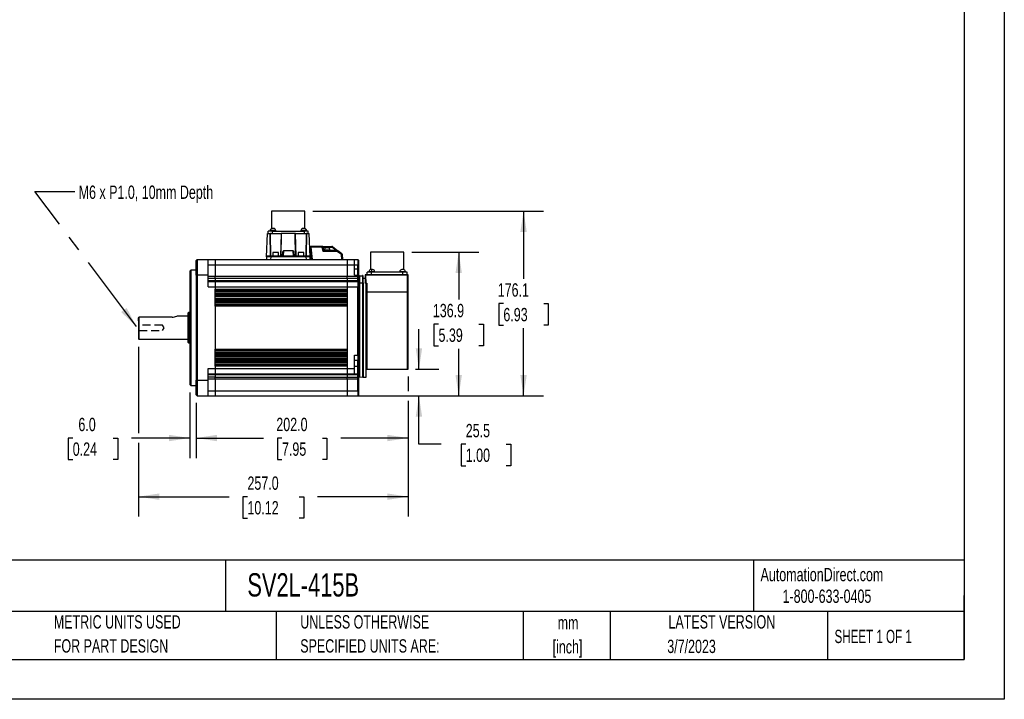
# Model space of a CAD drawing. Header units: millimetres. Extents: x 0 to 1676, y 0 to 1295.
# Tile 3 of 7: x 738 to 1676, y 0 to 648. Entities that reach past the tile are written whole.
import ezdxf

# ---------------------------------------------------------------- set-up
doc = ezdxf.new("R2010")
doc.units = ezdxf.units.MM
doc.header["$LTSCALE"] = 6
doc.linetypes.add('CENTERX2', pattern=[20.32, 12.7, -2.54, 2.54, -2.54])
doc.linetypes.add('HIDDEN', pattern=[1.905, 1.27, -0.635])
doc.layers.add('DIMENSIONS', color=140, linetype='Continuous', lineweight=25)
doc.layers.add('TEXT', color=140, linetype='Continuous', lineweight=25)
doc.layers.add('HIDDEN', color=102, linetype='HIDDEN')
doc.styles.add('SLDTEXTSTYLE0', font='TXT', dxfattribs={"width": 0.7})
doc.styles.add('SLDTEXTSTYLE1', font='TXT', dxfattribs={"width": 0.65})
doc.dimstyles.new('SLDDIMSTYLE1', dxfattribs={"dimtxt": 12.948047, "dimasz": 19.812, "dimexe": 0, "dimexo": 0.0625, "dimgap": 3.237012, "dimtad": 0, "dimtih": 1, "dimtoh": 1, "dimrnd": 1e-09, "dimzin": 12, "dimdsep": 46, "dimtxsty": 'SLDTEXTSTYLE0', "dimsah": 1, "dimcen": 0.09, "dimadec": 0, "dimazin": 3, "dimtfac": 1, "dimtmove": 0, "dimatfit": 0, "dimfxl": 0, "dimfrac": 2, "dimtolj": 1, "dimtzin": 12, "dimarcsym": 0})
doc.dimstyles.new('SLDDIMSTYLE3', dxfattribs={"dimtxt": 12.948047, "dimasz": 19.812, "dimexe": 0, "dimexo": 0.0625, "dimgap": 3.237012, "dimtad": 0, "dimtih": 1, "dimtoh": 1, "dimrnd": 1e-09, "dimzin": 4, "dimdsep": 46, "dimtxsty": 'SLDTEXTSTYLE0', "dimsah": 1, "dimcen": 0.09, "dimadec": 0, "dimazin": 1, "dimtfac": 1, "dimtofl": 0, "dimtmove": 0, "dimatfit": 3, "dimfxl": 0, "dimfrac": 2, "dimtolj": 1, "dimtzin": 12, "dimarcsym": 0})
doc.dimstyles.new('SLDDIMSTYLE5', dxfattribs={"dimtxt": 12.948047, "dimasz": 19.812, "dimexe": 0, "dimexo": 0.0625, "dimgap": 3.237012, "dimtad": 0, "dimtih": 1, "dimtoh": 1, "dimrnd": 1e-09, "dimzin": 4, "dimdsep": 46, "dimtxsty": 'SLDTEXTSTYLE0', "dimsah": 1, "dimcen": 0.09, "dimadec": 0, "dimazin": 1, "dimtfac": 1, "dimtmove": 0, "dimatfit": 0, "dimfxl": 0, "dimfrac": 2, "dimtolj": 1, "dimtzin": 12, "dimarcsym": 0})
doc.dimstyles.new('SLDDIMSTYLE7', dxfattribs={"dimtxt": 12.948047, "dimasz": 19.812, "dimexe": 0, "dimexo": 0.0625, "dimgap": 3.237012, "dimtad": 0, "dimtih": 1, "dimtoh": 1, "dimrnd": 1e-09, "dimzin": 12, "dimdsep": 46, "dimtxsty": 'SLDTEXTSTYLE0', "dimsah": 1, "dimcen": 0.09, "dimadec": 0, "dimazin": 3, "dimtfac": 1, "dimtofl": 0, "dimtmove": 0, "dimatfit": 3, "dimfxl": 0, "dimfrac": 2, "dimtolj": 1, "dimtzin": 12, "dimarcsym": 0})
doc.dimstyles.new('SLDDIMSTYLE8', dxfattribs={"dimtxt": 0.18, "dimasz": 19.812, "dimexe": 0, "dimexo": 0.0625, "dimgap": 0, "dimtad": 0, "dimtih": 1, "dimtoh": 1, "dimdec": 0, "dimrnd": 1e-09, "dimzin": 0, "dimdsep": 46, "dimtxsty": 'Standard', "dimsah": 1, "dimcen": 0.09, "dimadec": 0, "dimazin": 0, "dimtfac": 19.812, "dimtdec": 0, "dimtofl": 0, "dimtmove": 0, "dimatfit": 3, "dimfxl": 0, "dimfrac": 2, "dimtolj": 1, "dimtzin": 0, "dimarcsym": 0})

# ---------------------------------------------------------------- blocks, each defined once
blk = doc.blocks.new('SW_NOTE_0')
at = {"layer": 'TEXT', "color": 0, "linetype": 'CENTERX2', "lineweight": 18, "attachment_point": 1, "style": 'SLDTEXTSTYLE0'}
for s, insert, char_height in [('SureServo2 LOW INERTIA AC BRUSHLESS SERVO MOTOR, 1.5 kW, 3-PHASE INPUT, 24-BIT(16777216 PPR) ENCODER,', (0, 14.45), 11.20954), ('INTEGRATED BRAKE, FOR USE WITH SureServo2 SV2A-4150 1.5 kW DRIVE', (0, -2.76), 11.2095)]:
    blk.add_mtext(s, dxfattribs=dict(at, insert=insert, char_height=char_height))
blk = doc.blocks.new('SW_NOTE_0_1')
at = {"layer": 'TEXT', "color": 0, "linetype": 'CENTERX2', "lineweight": 18, "char_height": 12.7, "attachment_point": 2, "style": 'SLDTEXTSTYLE0'}
for s, insert in [('mm', (17.07, 16.37)), ('[inch]', (16.56, -6.56))]:
    blk.add_mtext(s, dxfattribs=dict(at, insert=insert))
blk = doc.blocks.new('SW_NOTE_0_2')
at = {"layer": 'TEXT', "color": 0, "linetype": 'CENTERX2', "lineweight": 18, "char_height": 12.7, "attachment_point": 1, "style": 'SLDTEXTSTYLE0'}
for s, insert in [('UNLESS OTHERWISE', (0, 16.37)), ('SPECIFIED UNITS ARE:', (0, -6.56))]:
    blk.add_mtext(s, dxfattribs=dict(at, insert=insert))
blk = doc.blocks.new('SW_NOTE_0_6')
at = {"layer": 'TEXT', "color": 0, "linetype": 'CENTERX2', "lineweight": 18, "char_height": 12.7, "attachment_point": 1, "style": 'SLDTEXTSTYLE0'}
for s, insert in [('METRIC UNITS USED', (0, 16.37)), ('FOR PART DESIGN', (0, -6.56))]:
    blk.add_mtext(s, dxfattribs=dict(at, insert=insert))
blk = doc.blocks.new('_D_17')
at = {"layer": 'DIMENSIONS'}
for p, q in [((1111.96, 426.08), (1175.66, 426.08)), ((1156.61, 426.08), (1156.61, 381.09)), ((1137.38, 357.61), (1133.03, 357.61)), ((1133.03, 357.61), (1133.03, 337.03)), ((1175.85, 357.61), (1180.2, 357.61)), ((1180.2, 357.61), (1180.2, 337.03)), ((1133.03, 337.03), (1137.38, 337.03)), ((1156.61, 289.14), (1156.61, 334.13)), ((1180.2, 337.03), (1175.85, 337.03)), ((1058.09, 289.14), (1175.66, 289.14))]:
    blk.add_line(p, q, dxfattribs=at)
for points in [[(1156.61, 426.08), (1153.57, 406.27), (1159.66, 406.27)], [(1156.61, 289.14), (1159.66, 308.95), (1153.57, 308.95)]]:
    blk.add_solid(points, dxfattribs=at)
at = {"layer": 'DIMENSIONS', "char_height": 12.7, "attachment_point": 1, "style": 'SLDTEXTSTYLE0'}
for s, insert in [('136.9', (1131.99, 376.88)), ('5.39', (1137.38, 353.4))]:
    blk.add_mtext(s, dxfattribs=dict(at, insert=insert))
blk = doc.blocks.new('_D_18')
at = {"layer": 'DIMENSIONS'}
for p, q in [((1017.78, 465.28), (1237.44, 465.28)), ((1218.39, 465.28), (1218.39, 400.69)), ((1199.16, 377.21), (1194.81, 377.21)), ((1194.81, 377.21), (1194.81, 356.63)), ((1237.63, 377.21), (1241.98, 377.21)), ((1241.98, 377.21), (1241.98, 356.63)), ((1194.81, 356.63), (1199.16, 356.63)), ((1241.98, 356.63), (1237.63, 356.63)), ((1218.39, 289.14), (1218.39, 353.73)), ((1058.09, 289.14), (1237.44, 289.14))]:
    blk.add_line(p, q, dxfattribs=at)
for points in [[(1218.39, 465.28), (1215.35, 445.47), (1221.44, 445.47)], [(1218.39, 289.14), (1221.44, 308.95), (1215.35, 308.95)]]:
    blk.add_solid(points, dxfattribs=at)
at = {"layer": 'DIMENSIONS', "char_height": 12.7, "attachment_point": 1, "style": 'SLDTEXTSTYLE0'}
for s, insert in [('176.1', (1193.77, 396.48)), ('6.93', (1199.16, 373))]:
    blk.add_mtext(s, dxfattribs=dict(at, insert=insert))
blk = doc.blocks.new('_D_19')
at = {"layer": 'DIMENSIONS'}
for p, q in [((1118.72, 314.64), (1118.72, 352.74)), ((1115.59, 314.64), (1137.77, 314.64)), ((1058.09, 289.14), (1137.77, 289.14)), ((1118.72, 243.2), (1118.72, 289.14)), ((1139.98, 243.2), (1118.72, 243.2)), ((1163.32, 243.2), (1158.97, 243.2)), ((1158.97, 243.2), (1158.97, 222.62)), ((1201.8, 243.2), (1206.15, 243.2)), ((1206.15, 243.2), (1206.15, 222.62)), ((1158.97, 222.62), (1163.32, 222.62)), ((1206.15, 222.62), (1201.8, 222.62))]:
    blk.add_line(p, q, dxfattribs=at)
for points in [[(1118.72, 314.64), (1121.77, 334.45), (1115.67, 334.45)], [(1118.72, 289.14), (1115.67, 269.33), (1121.77, 269.33)]]:
    blk.add_solid(points, dxfattribs=at)
at = {"layer": 'DIMENSIONS', "char_height": 12.7, "attachment_point": 1, "style": 'SLDTEXTSTYLE0'}
for s, insert in [('25.5', (1163.32, 262.47)), ('1.00', (1163.32, 238.99))]:
    blk.add_mtext(s, dxfattribs=dict(at, insert=insert))
blk = doc.blocks.new('_D_20')
at = {"layer": 'DIMENSIONS'}
for p, q in [((900.47, 292.52), (900.47, 229.98)), ((906.47, 282.55), (906.47, 229.98)), ((788.9, 249.03), (784.56, 249.03)), ((784.56, 249.03), (784.56, 228.45)), ((827.38, 249.03), (831.73, 249.03)), ((831.73, 249.03), (831.73, 228.45)), ((900.47, 249.03), (844.93, 249.03)), ((906.47, 249.03), (944.57, 249.03)), ((784.56, 228.45), (788.9, 228.45)), ((831.73, 228.45), (827.38, 228.45))]:
    blk.add_line(p, q, dxfattribs=at)
for points in [[(900.47, 249.03), (880.65, 252.08), (880.65, 245.98)], [(906.47, 249.03), (926.28, 245.98), (926.28, 252.08)]]:
    blk.add_solid(points, dxfattribs=at)
at = {"layer": 'DIMENSIONS', "char_height": 12.7, "attachment_point": 1, "style": 'SLDTEXTSTYLE0'}
for s, insert in [('6.0', (794.29, 268.3)), ('0.24', (788.9, 244.82))]:
    blk.add_mtext(s, dxfattribs=dict(at, insert=insert))
blk = doc.blocks.new('_D_21')
at = {"layer": 'DIMENSIONS'}
for p, q in [((851.47, 336.02), (851.47, 253.6)), ((1108.47, 307.52), (1108.47, 293.71)), ((1108.47, 284.57), (1108.47, 174.09)), ((851.47, 244.46), (851.47, 174.09)), ((851.47, 193.14), (937.8, 193.14)), ((955.34, 193.14), (950.99, 193.14)), ((950.99, 193.14), (950.99, 172.56)), ((1004.59, 193.14), (1008.94, 193.14)), ((1008.94, 193.14), (1008.94, 172.56)), ((1108.47, 193.14), (1022.14, 193.14)), ((950.99, 172.56), (955.34, 172.56)), ((1008.94, 172.56), (1004.59, 172.56))]:
    blk.add_line(p, q, dxfattribs=at)
for points in [[(851.47, 193.14), (871.28, 190.09), (871.28, 196.19)], [(1108.47, 193.14), (1088.65, 196.19), (1088.65, 190.09)]]:
    blk.add_solid(points, dxfattribs=at)
at = {"layer": 'DIMENSIONS', "char_height": 12.7, "attachment_point": 1, "style": 'SLDTEXTSTYLE0'}
for s, insert in [('257.0', (955.34, 212.41)), ('10.12', (955.34, 188.93))]:
    blk.add_mtext(s, dxfattribs=dict(at, insert=insert))
blk = doc.blocks.new('_D_22')
at = {"layer": 'DIMENSIONS'}
for p, q in [((1108.47, 307.52), (1108.47, 293.71)), ((906.47, 282.55), (906.47, 229.98)), ((1108.47, 284.57), (1108.47, 229.98)), ((906.47, 249.03), (970.68, 249.03)), ((988.23, 249.03), (983.88, 249.03)), ((983.88, 249.03), (983.88, 228.45)), ((1026.7, 249.03), (1031.05, 249.03)), ((1031.05, 249.03), (1031.05, 228.45)), ((1108.47, 249.03), (1044.25, 249.03)), ((983.88, 228.45), (988.23, 228.45)), ((1031.05, 228.45), (1026.7, 228.45))]:
    blk.add_line(p, q, dxfattribs=at)
for points in [[(906.47, 249.03), (926.28, 245.98), (926.28, 252.08)], [(1108.47, 249.03), (1088.65, 252.08), (1088.65, 245.98)]]:
    blk.add_solid(points, dxfattribs=at)
at = {"layer": 'DIMENSIONS', "char_height": 12.7, "attachment_point": 1, "style": 'SLDTEXTSTYLE0'}
for s, insert in [('202.0', (982.84, 268.3)), ('7.95', (988.23, 244.82))]:
    blk.add_mtext(s, dxfattribs=dict(at, insert=insert))

msp = doc.modelspace()

# ---------------------------------------------------------------- linework, layer by layer
at = {"color": 7, "linetype": 'Continuous'}
for p, q in [((1676.415, 1295.416), (1676.415, 0.016)), ((1676.415, 0.016), (0.015, 0.016))]:
    msp.add_line(p, q, dxfattribs=at)
for p, q in [((978.411, 465.278), (978.411, 448.667)), ((994.286, 465.278), (978.411, 465.278)), ((1010.161, 465.278), (994.286, 465.278)), ((1010.161, 448.667), (1010.161, 465.278)), ((973.519, 421.855), (974.286, 443.838)), ((974.286, 443.838), (976.848, 443.838)), ((975.236, 443.838), (975.236, 446.228)), ((979.236, 446.228), (975.236, 446.228)), ((977.209, 422.338), (976.848, 443.838)), ((977.417, 443.838), (976.848, 443.838)), ((976.903, 446.728), (976.903, 446.228)), ((982.31, 446.728), (976.903, 446.728)), ((977.669, 422.338), (977.417, 443.838)), ((977.417, 443.838), (978.078, 443.838)), ((978.078, 443.838), (979.236, 443.838)), ((979.606, 448.728), (978.903, 448.728)), ((979.236, 443.838), (979.236, 446.228)), ((979.236, 446.228), (1009.336, 446.228)), ((979.236, 443.838), (986.676, 443.838)), ((980.31, 448.728), (979.606, 448.728)), ((982.31, 446.228), (982.31, 446.728)), ((986.676, 443.838), (987.322, 443.838)), ((987.322, 443.838), (986.911, 422.338)), ((987.33, 422.338), (987.724, 443.838)), ((1000.848, 443.838), (987.724, 443.838)), ((1001.243, 422.338), (1000.848, 443.838)), ((1001.662, 422.338), (1001.251, 443.838)), ((1001.897, 443.838), (1009.336, 443.838)), ((1006.263, 446.728), (1006.263, 446.228)), ((1011.67, 446.728), (1006.263, 446.728)), ((1008.966, 448.728), (1008.263, 448.728)), ((1009.67, 448.728), (1008.966, 448.728)), ((1009.336, 446.228), (1009.336, 443.838)), ((1013.336, 446.228), (1009.336, 446.228)), ((1009.336, 443.838), (1010.495, 443.838)), ((1010.495, 443.838), (1011.156, 443.838)), ((1011.156, 443.838), (1010.904, 422.338)), ((1011.724, 443.838), (1011.156, 443.838)), ((1011.724, 443.838), (1011.363, 422.338)), ((1011.67, 446.228), (1011.67, 446.728)), ((1011.724, 443.838), (1014.286, 443.838)), ((1013.336, 443.838), (1013.336, 446.228)), ((1015.054, 421.855), (1014.286, 443.838)), ((1016.184, 430.775), (1016.184, 431.688)), ((1026.672, 431.688), (1016.184, 431.688)), ((1026.672, 430.775), (1026.672, 431.688)), ((1026.672, 431.688), (1031.216, 431.688)), ((1031.216, 431.688), (1031.216, 430.862)), ((1031.216, 431.688), (1035.871, 431.688)), ((1035.871, 431.454), (1035.871, 431.688)), ((977.516, 422.338), (974.019, 422.338)), ((977.516, 422.338), (977.516, 421.855)), ((1011.057, 422.338), (977.516, 422.338)), ((979.536, 425.838), (979.536, 422.338)), ((982.286, 425.838), (979.536, 425.838)), ((985.036, 425.838), (982.286, 425.838)), ((985.036, 422.338), (985.036, 425.838)), ((988.786, 422.338), (989.146, 426.451)), ((989.701, 427.338), (989.264, 422.338)), ((998.872, 427.338), (989.701, 427.338)), ((999.309, 422.338), (998.872, 427.338)), ((999.786, 422.338), (999.427, 426.451)), ((1003.536, 425.838), (1003.536, 422.338)), ((1006.286, 425.838), (1003.536, 425.838)), ((1009.036, 425.838), (1006.286, 425.838)), ((1009.036, 422.338), (1009.036, 425.838)), ((1011.057, 422.338), (1011.057, 421.855)), ((1014.554, 422.338), (1011.057, 422.338)), ((1016.19, 419.138), (1015.187, 430.601)), ((1026.672, 430.775), (1016.184, 430.775)), ((1017.202, 419.138), (1016.184, 430.775)), ((1027.377, 426.775), (1026.672, 430.775)), ((1027.315, 431.454), (1027.357, 431.417)), ((1040.966, 426.775), (1027.377, 426.775)), ((1028.216, 427.688), (1027.657, 430.862)), ((1027.657, 430.862), (1031.216, 430.862)), ((1029.723, 427.688), (1028.214, 427.688)), ((1028.216, 427.688), (1028.214, 427.688)), ((1028.466, 428.188), (1028.466, 427.688)), ((1033.966, 428.188), (1028.466, 428.188)), ((1029.723, 427.688), (1031.216, 427.688)), ((1031.216, 430.188), (1030.466, 430.188)), ((1031.216, 430.862), (1035.871, 430.862)), ((1031.216, 430.862), (1031.216, 430.188)), ((1031.966, 430.188), (1031.216, 430.188)), ((1031.216, 427.688), (1032.71, 427.688)), ((1040.966, 427.688), (1032.71, 427.688)), ((1033.966, 427.688), (1033.966, 428.188)), ((1035.871, 430.862), (1035.871, 431.454)), ((1039.914, 427.688), (1035.871, 430.862)), ((1036.488, 431.475), (1041.584, 427.475)), ((1040.966, 426.775), (1040.966, 427.688)), ((1044.788, 423.775), (1040.966, 426.775)), ((1041.584, 427.475), (1041.293, 427.633)), ((1045.406, 424.474), (1041.584, 427.475)), ((1045.194, 419.138), (1044.788, 423.775)), ((1046.19, 419.138), (1045.785, 423.775)), ((1072.591, 426.078), (1072.591, 409.443)), ((1088.466, 426.078), (1072.591, 426.078)), ((1104.341, 426.078), (1088.466, 426.078)), ((1104.341, 409.467), (1104.341, 426.078)), ((906.466, 418.107), (907.466, 419.108)), ((906.466, 404.138), (906.466, 418.107)), ((907.466, 419.108), (917.966, 419.127)), ((907.466, 419.108), (907.466, 404.138)), ((917.966, 419.127), (924.466, 419.138)), ((917.966, 404.138), (917.966, 419.127)), ((917.966, 414.138), (924.466, 414.138)), ((924.466, 419.138), (924.466, 414.138)), ((924.466, 419.138), (1050.466, 419.138)), ((924.466, 414.138), (1050.466, 414.138)), ((924.466, 414.138), (924.466, 403.304)), ((973.519, 421.855), (973.424, 419.138)), ((977.516, 421.855), (977.421, 419.138)), ((1011.057, 421.855), (977.516, 421.855)), ((1011.057, 421.855), (1011.151, 419.138)), ((1015.149, 419.138), (1015.054, 421.855)), ((1050.466, 419.138), (1050.466, 414.138)), ((1050.466, 419.138), (1057.466, 419.126)), ((1050.466, 414.138), (1050.466, 403.304)), ((1050.466, 414.138), (1057.466, 414.138)), ((1057.466, 414.138), (1057.466, 419.126)), ((1057.466, 419.126), (1060.467, 419.12)), ((1057.466, 404.126), (1057.466, 414.138)), ((1057.466, 414.138), (1060.467, 414.138)), ((1060.466, 410.138), (1060.466, 414.138)), ((1060.467, 419.12), (1060.467, 414.138)), ((1061.466, 418.119), (1060.467, 419.12)), ((1060.466, 414.138), (1061.466, 414.138)), ((1061.466, 414.138), (1061.466, 418.119)), ((1061.466, 410.138), (1061.466, 414.138)), ((901.466, 409.138), (900.466, 408.138)), ((900.466, 408.138), (900.466, 354.138)), ((906.466, 409.138), (901.466, 409.138)), ((901.466, 409.138), (901.466, 354.138)), ((907.466, 404.138), (906.466, 404.138)), ((906.466, 404.138), (906.466, 304.138)), ((907.466, 404.138), (907.466, 304.138)), ((917.966, 404.138), (907.466, 404.138)), ((917.966, 393.138), (917.966, 404.138)), ((1057.466, 410.138), (1060.466, 410.138)), ((1057.466, 404.126), (1060.466, 404.12)), ((1060.466, 404.12), (1060.466, 410.138)), ((1061.466, 410.138), (1060.466, 410.138)), ((1060.467, 403.304), (1060.466, 404.12)), ((1061.281, 403.304), (1060.466, 404.12)), ((1061.466, 403.157), (1061.466, 410.138)), ((1061.94, 403.753), (1064.94, 403.91)), ((1064.94, 403.411), (1061.94, 403.254)), ((1064.94, 403.411), (1064.94, 396.969)), ((1065.466, 403.411), (1064.94, 403.411)), ((1065.466, 396.969), (1065.466, 403.411)), ((1067.467, 404.137), (1067.48, 396.908)), ((1107.966, 404.638), (1067.967, 404.638)), ((1067.967, 404.638), (1067.967, 404.137)), ((1107.966, 404.137), (1067.967, 404.137)), ((1067.967, 404.137), (1067.98, 396.677)), ((1069.416, 404.638), (1069.416, 407.028)), ((1073.416, 407.028), (1069.416, 407.028)), ((1071.036, 407.528), (1071.036, 407.028)), ((1073.786, 407.528), (1071.036, 407.528)), ((1073.786, 409.528), (1073.036, 409.528)), ((1073.416, 404.638), (1073.416, 407.028)), ((1103.516, 407.028), (1073.416, 407.028)), ((1073.786, 407.528), (1073.786, 409.528)), ((1074.536, 409.528), (1073.786, 409.528)), ((1076.536, 407.528), (1073.786, 407.528)), ((1076.536, 407.028), (1076.536, 407.528)), ((1100.443, 407.528), (1100.443, 407.028)), ((1105.85, 407.528), (1100.443, 407.528)), ((1103.146, 409.528), (1102.443, 409.528)), ((1103.85, 409.528), (1103.146, 409.528)), ((1103.516, 404.638), (1103.516, 407.028)), ((1107.516, 407.028), (1103.516, 407.028)), ((1105.85, 407.028), (1105.85, 407.528)), ((1105.896, 407.528), (1105.85, 407.528)), ((1105.896, 407.028), (1105.896, 407.528)), ((1107.516, 404.638), (1107.516, 407.028)), ((1107.966, 404.137), (1107.966, 404.638)), ((1107.966, 388.503), (1107.966, 404.137)), ((1108.466, 388.504), (1108.466, 404.138)), ((917.966, 403.304), (924.466, 403.304)), ((924.466, 401.183), (917.966, 401.175)), ((917.966, 399.009), (924.466, 399.017)), ((917.966, 398.127), (924.466, 398.138)), ((924.466, 403.304), (1050.466, 403.304)), ((924.466, 401.183), (924.466, 403.304)), ((924.466, 401.183), (924.466, 399.017)), ((1050.466, 401.183), (924.466, 401.183)), ((924.466, 399.017), (1050.466, 399.017)), ((924.466, 398.138), (924.466, 399.017)), ((924.466, 398.138), (924.466, 393.138)), ((924.466, 398.138), (1050.466, 398.138)), ((1050.466, 401.183), (1050.466, 403.304)), ((1050.466, 403.304), (1060.467, 403.304)), ((1050.466, 401.183), (1050.466, 399.017)), ((1060.467, 401.171), (1050.466, 401.183)), ((1050.466, 398.138), (1050.466, 399.017)), ((1050.466, 399.017), (1060.467, 399.004)), ((1050.466, 398.138), (1050.466, 393.138)), ((1050.466, 398.138), (1060.466, 398.12)), ((1060.467, 401.171), (1060.467, 403.304)), ((1060.466, 403.304), (1061.281, 403.304)), ((1060.466, 399.004), (1060.466, 401.171)), ((1061.466, 400.463), (1060.466, 401.171)), ((1060.467, 398.12), (1060.467, 399.004)), ((1061.466, 398.296), (1060.467, 399.004)), ((1060.467, 398.121), (1060.467, 393.138)), ((1061.466, 397.119), (1060.467, 398.121)), ((1061.466, 403.119), (1061.281, 403.304)), ((1061.94, 403.254), (1061.466, 403.254)), ((1061.466, 398.296), (1061.466, 400.463)), ((1061.466, 397.119), (1061.466, 398.296)), ((1061.466, 393.138), (1061.466, 397.119)), ((1061.94, 403.254), (1061.94, 396.87)), ((1061.94, 396.87), (1064.94, 396.969)), ((1064.94, 396.518), (1061.94, 396.418)), ((1061.94, 396.418), (1061.94, 307.323)), ((1064.94, 396.518), (1064.94, 307.166)), ((1067.473, 401.138), (1065.466, 401.138)), ((1065.466, 396.913), (1065.466, 396.969)), ((1065.466, 396.913), (1065.466, 354.138)), ((1067.98, 396.677), (1068.966, 396.677)), ((1068.466, 354.138), (1068.466, 396.438)), ((1068.966, 396.677), (1068.966, 388.503)), ((917.966, 393.138), (924.466, 393.138)), ((924.466, 393.138), (1050.466, 393.138)), ((924.466, 393.138), (924.466, 390.852)), ((924.466, 390.852), (1050.466, 390.852)), ((924.466, 385.424), (924.466, 390.852)), ((924.466, 389.875), (1050.466, 389.875)), ((924.466, 389.114), (1050.466, 389.114)), ((1050.466, 387.162), (924.466, 387.162)), ((924.466, 386.401), (1050.466, 386.401)), ((924.466, 385.424), (924.466, 385.352)), ((924.466, 385.424), (1050.466, 385.424)), ((1050.466, 385.352), (924.466, 385.352)), ((924.466, 379.924), (924.466, 385.352)), ((1050.466, 393.138), (1060.467, 393.138)), ((1050.466, 393.138), (1050.466, 390.852)), ((1050.466, 390.852), (1050.466, 385.424)), ((1050.466, 385.352), (1050.466, 385.424)), ((1050.466, 385.352), (1050.466, 379.924)), ((1060.467, 328.138), (1060.467, 393.138)), ((1060.466, 393.138), (1061.466, 393.138)), ((1061.466, 328.138), (1061.466, 393.138)), ((1068.966, 388.256), (1068.966, 388.503)), ((1068.966, 388.503), (1107.966, 388.503)), ((1068.966, 388.073), (1068.966, 388.256)), ((1107.966, 388.073), (1068.966, 388.073)), ((1068.966, 388.073), (1068.966, 314.638)), ((1107.966, 388.503), (1107.966, 388.073)), ((1107.966, 314.638), (1107.966, 388.073)), ((1108.466, 387.643), (1108.466, 388.504)), ((1108.466, 315.17), (1108.466, 387.643)), ((924.466, 384.375), (1050.466, 384.375)), ((1050.466, 383.614), (924.466, 383.614)), ((1050.466, 381.662), (924.466, 381.662)), ((924.466, 380.901), (1050.466, 380.901)), ((924.466, 379.924), (1050.466, 379.924)), ((924.466, 379.924), (924.466, 379.63)), ((1050.466, 379.63), (924.466, 379.63)), ((924.466, 374.646), (924.466, 379.63)), ((924.466, 378.654), (1050.466, 378.654)), ((924.466, 378.114), (1050.466, 378.114)), ((1050.466, 376.162), (924.466, 376.162)), ((1050.466, 375.622), (924.466, 375.622)), ((1050.466, 379.63), (1050.466, 379.924)), ((1050.466, 379.63), (1050.466, 374.646)), ((899.466, 368.638), (898.466, 367.888)), ((898.466, 367.888), (898.466, 340.388)), ((900.466, 368.638), (899.466, 368.638)), ((899.466, 368.638), (899.466, 354.138)), ((1050.466, 374.646), (924.466, 374.646)), ((924.466, 374.646), (924.466, 333.63)), ((1050.466, 374.646), (1050.466, 333.63)), ((851.738, 364.045), (851.466, 363.625)), ((851.466, 360.638), (851.466, 363.625)), ((851.738, 364.045), (851.467, 363.625)), ((851.966, 364.194), (851.738, 364.045)), ((851.738, 364.045), (851.966, 364.194)), ((851.966, 364.194), (851.966, 343.138)), ((883.466, 364.194), (851.966, 364.194)), ((898.466, 365.138), (887.973, 365.138)), ((851.466, 354.138), (851.466, 343.638)), ((899.466, 354.138), (899.466, 339.638)), ((900.466, 354.138), (900.466, 300.138)), ((901.466, 354.138), (901.466, 299.138)), ((1065.466, 354.138), (1065.466, 307.138)), ((1068.466, 307.138), (1068.466, 354.138)), ((851.466, 343.638), (851.966, 343.138)), ((851.966, 343.138), (898.466, 343.138)), ((898.466, 340.388), (899.466, 339.638)), ((899.466, 339.638), (900.466, 339.638)), ((924.466, 333.63), (1050.466, 333.63)), ((924.466, 328.646), (924.466, 333.63)), ((924.466, 332.654), (1050.466, 332.654)), ((924.466, 332.114), (1050.466, 332.114)), ((1050.466, 330.162), (924.466, 330.162)), ((924.466, 329.622), (1050.466, 329.622)), ((924.466, 328.646), (924.466, 328.352)), ((924.466, 328.646), (1050.466, 328.646)), ((1050.466, 328.352), (924.466, 328.352)), ((924.466, 322.924), (924.466, 328.352)), ((1050.466, 333.63), (1050.466, 328.646)), ((1050.466, 328.352), (1050.466, 328.646)), ((1050.466, 328.352), (1050.466, 322.924)), ((924.466, 327.375), (1050.466, 327.375)), ((924.466, 326.614), (1050.466, 326.614)), ((1050.466, 324.662), (924.466, 324.662)), ((924.466, 323.901), (1050.466, 323.901)), ((924.466, 322.924), (924.466, 322.852)), ((924.466, 322.924), (1050.466, 322.924)), ((1050.466, 322.852), (924.466, 322.852)), ((924.466, 317.424), (924.466, 322.852)), ((924.466, 321.875), (1050.466, 321.875)), ((924.466, 321.114), (1050.466, 321.114)), ((1050.466, 319.162), (924.466, 319.162)), ((1050.466, 322.852), (1050.466, 322.924)), ((1050.466, 322.852), (1050.466, 317.424)), ((1057.466, 328.138), (1060.467, 328.138)), ((1057.466, 315.138), (1057.466, 328.138)), ((1057.466, 323.15), (1060.467, 323.155)), ((1060.466, 317.138), (1060.466, 323.155)), ((1060.467, 328.138), (1060.467, 323.155)), ((1061.466, 328.138), (1060.467, 328.138)), ((1060.467, 323.155), (1061.466, 324.157)), ((1061.466, 324.157), (1061.466, 328.138)), ((1061.466, 317.138), (1061.466, 324.157)), ((917.966, 315.138), (924.466, 315.138)), ((917.966, 304.138), (917.966, 315.138)), ((917.966, 310.149), (924.466, 310.138)), ((1050.466, 318.401), (924.466, 318.401)), ((1050.466, 317.424), (924.466, 317.424)), ((924.466, 317.424), (924.466, 315.138)), ((924.466, 315.138), (924.466, 310.138)), ((924.466, 315.138), (1050.466, 315.138)), ((924.466, 310.138), (1050.466, 310.138)), ((924.466, 309.259), (924.466, 310.138)), ((1050.466, 317.424), (1050.466, 315.138)), ((1050.466, 315.138), (1057.466, 315.138)), ((1050.466, 315.138), (1050.466, 310.138)), ((1050.466, 310.138), (1057.466, 310.15)), ((1050.466, 309.259), (1050.466, 310.138)), ((1060.466, 317.138), (1057.466, 317.138)), ((1057.466, 310.15), (1057.466, 315.138)), ((1057.466, 310.15), (1060.466, 310.155)), ((1061.466, 317.138), (1060.466, 317.138)), ((1060.466, 310.155), (1060.466, 317.138)), ((1061.281, 310.971), (1060.466, 310.155)), ((1060.467, 309.272), (1060.467, 310.155)), ((1061.466, 309.98), (1060.466, 309.272)), ((1061.466, 311.152), (1061.281, 310.971)), ((1061.466, 311.152), (1061.466, 317.138)), ((1061.466, 307.813), (1061.466, 309.98)), ((1068.966, 314.638), (1107.966, 314.638)), ((906.466, 290.169), (906.466, 304.138)), ((906.466, 304.138), (907.466, 304.138)), ((907.466, 304.138), (917.966, 304.138)), ((907.466, 304.138), (907.466, 289.168)), ((924.466, 309.259), (917.966, 309.267)), ((924.466, 307.093), (917.966, 307.101)), ((924.466, 304.971), (917.966, 304.971)), ((917.966, 289.149), (917.966, 304.138)), ((1050.466, 309.259), (924.466, 309.259)), ((924.466, 309.259), (924.466, 307.093)), ((924.466, 307.093), (1050.466, 307.093)), ((924.466, 304.971), (924.466, 307.093)), ((1050.466, 304.971), (924.466, 304.971)), ((924.466, 304.971), (924.466, 294.138)), ((1060.467, 309.272), (1050.466, 309.259)), ((1050.466, 309.259), (1050.466, 307.093)), ((1050.466, 307.093), (1060.467, 307.105)), ((1050.466, 304.971), (1050.466, 307.093)), ((1060.467, 304.971), (1050.466, 304.971)), ((1050.466, 304.971), (1050.466, 294.138)), ((1060.466, 294.138), (1060.467, 304.971)), ((1060.466, 307.105), (1060.466, 309.272)), ((1061.466, 307.813), (1060.467, 307.105)), ((1060.467, 304.971), (1060.467, 307.105)), ((1061.466, 304.971), (1060.467, 304.971)), ((1061.466, 304.971), (1061.466, 307.813)), ((1061.466, 294.138), (1061.466, 304.971)), ((1061.94, 307.323), (1064.94, 307.166)), ((1065.466, 307.138), (1068.466, 307.138)), ((900.466, 300.138), (901.466, 299.138)), ((901.466, 299.138), (906.466, 299.138)), ((917.966, 294.138), (924.466, 294.138)), ((924.466, 294.138), (924.466, 289.138)), ((924.466, 294.138), (1050.466, 294.138)), ((1050.466, 294.138), (1060.466, 294.138)), ((1050.466, 294.138), (1050.466, 289.138)), ((1060.467, 294.138), (1060.467, 289.155)), ((1061.466, 294.138), (1060.467, 294.138)), ((1061.466, 290.157), (1061.466, 294.138)), ((907.466, 289.168), (906.466, 290.169)), ((907.466, 289.168), (917.966, 289.149)), ((917.966, 289.149), (924.466, 289.138)), ((924.466, 289.138), (1050.466, 289.138)), ((1050.466, 289.138), (1060.467, 289.155)), ((1060.467, 289.155), (1061.466, 290.157))]:
    msp.add_line(p, q)
at = {"flags": 128}
for points in [[(987.724, 443.838), (987.608, 443.838), (987.499, 443.838), (987.401, 443.838), (987.322, 443.838)], [(1001.251, 443.838), (1001.172, 443.838), (1001.075, 443.838), (1000.965, 443.838), (1000.848, 443.838)], [(1001.251, 443.838), (1001.325, 443.838), (1001.401, 443.838), (1001.479, 443.838), (1001.559, 443.838), (1001.641, 443.838), (1001.724, 443.838), (1001.81, 443.838), (1001.897, 443.838)], [(1036.488, 431.475), (1036.198, 431.633), (1035.871, 431.688)], [(989.701, 427.338), (989.627, 427.329), (989.56, 427.304), (989.459, 427.229), (989.306, 427.023), (989.203, 426.764), (989.146, 426.451)], [(998.872, 427.338), (998.946, 427.33), (999.013, 427.306), (999.114, 427.229), (999.267, 427.023), (999.372, 426.762), (999.427, 426.451)], [(1027.657, 430.862), (1027.538, 431.188), (1027.315, 431.454)], [(1061.467, 400.463), (1061.467, 401.033), (1061.467, 401.681), (1061.466, 402.384), (1061.466, 403.119)], [(1061.466, 396.87), (1061.502, 396.87), (1061.604, 396.87), (1061.757, 396.87), (1061.94, 396.87)], [(1064.94, 396.969), (1065.041, 396.969), (1065.14, 396.969), (1065.231, 396.969), (1065.311, 396.969), (1065.377, 396.969), (1065.426, 396.969), (1065.456, 396.969), (1065.466, 396.969)], [(1067.98, 396.677), (1067.884, 396.681), (1067.792, 396.694), (1067.633, 396.742), (1067.521, 396.817), (1067.48, 396.908)], [(1068.466, 396.438), (1068.505, 396.532), (1068.62, 396.61), (1068.779, 396.66), (1068.869, 396.673), (1068.966, 396.677)], [(851.466, 363.625), (851.466, 361.998), (851.466, 359.751), (851.466, 357.06), (851.466, 354.138)], [(1061.467, 309.98), (1061.467, 310.454), (1061.467, 310.814), (1061.466, 311.05), (1061.466, 311.152)]]:
    msp.add_lwpolyline(points, dxfattribs=at)
for centre, radius, start, end in [((978.903, 446.728), 2, 90, 180), ((980.31, 446.728), 2, 0, 90), ((1008.263, 446.728), 2, 90, 180), ((1009.67, 446.728), 2, 0, 90), ((1016.184, 430.688), 1, 90, 185), ((1026.672, 430.688), 1, 50, 90), ((974.019, 421.838), 0.5, 89.997357, 177.999996), ((1014.554, 421.838), 0.5, 2.000033, 89.999998), ((1015.489, 430.125), 0.563, 91.235666, 122.318902), ((1016.894, 422.096), 8.709, 94.682289, 99.371022), ((1027.417, 427.943), 2.928, 85.300263, 104.73818), ((1031.888, 423.481), 5.586, 131.137001, 143.863577), ((1030.466, 428.188), 2, 90, 180), ((1031.966, 428.188), 2, 0, 90), ((1037.544, 429.793), 1.986, 122.133146, 147.444867), ((1040.966, 426.688), 1, 70.934043, 90), ((1044.448, 424.324), 4.257, 132.270661, 144.852062), ((1055.028, 415.734), 13.019, 138.939476, 141.855788), ((1045.286, 420.892), 2.926, 80.197251, 99.802749), ((1045.816, 423.855), 0.743, 123.540147, 144.614088), ((1044.788, 423.688), 1, 5, 51.868086), ((975.518, 188.953), 232.911, 89.508292, 90.491698), ((1013.055, 188.616), 233.248, 89.509012, 90.491), ((1061.966, 403.254), 0.5, 92.999616, 180), ((1062.357, 403.649), 0.429, 165.925219, 185.664303), ((1069.086, 403.649), 7.157, 180.340448, 183.164769), ((1065.357, 403.806), 0.429, 165.92522, 185.664303), ((1072.086, 403.806), 7.157, 180.340448, 183.164769), ((1064.966, 403.411), 0.5, 90, 93.000012), ((1064.966, 403.411), 0.5, 0, 90), ((1067.967, 404.138), 0.5, 90, 180.1), ((1067.571, 416.516), 12.38, 269.51968, 270.19748), ((1067.571, 618.776), 214.64, 270.01139, 270.105767), ((1073.036, 407.528), 2, 90, 180), ((1074.536, 407.528), 2, 0, 90), ((1102.443, 407.528), 2, 90, 180), ((1103.85, 407.528), 2, 0, 90), ((1107.966, 404.138), 0.5, 360, 90), ((1107.988, 618.777), 214.64, 269.994233, 270.08861), ((1108.341, 416.517), 12.38, 269.902519, 270.58032), ((1061.941, 395.944), 0.475, 90.02631, 177.133685), ((1067.298, 396.644), 5.362, 177.589208, 182.410538), ((1070.035, 396.743), 5.099, 177.468396, 182.531438), ((1064.987, 396.04), 0.48, 3.29019, 95.569447), ((1068.822, 376.27), 12.234, 89.321729, 91.663477), ((1068.939, 388.546), 0.475, 185.752623, 273.363334), ((1108.091, 460.124), 71.621, 269.900001, 270.299998), ((1107.999, 387.605), 0.469, 4.662963, 94.004823), ((883.273, 376.357), 12.164, 270.913057, 292.733515), ((1068.966, 314.138), 0.5, 90, 180), ((1107.966, 315.138), 0.5, 270, 0), ((1061.966, 307.822), 0.5, 180, 267), ((1064.966, 307.665), 0.5, 267, 0)]:
    msp.add_arc(centre, radius, start, end)
at = {"layer": 'HIDDEN'}
for p, q in [((874.466, 356.638), (852.091, 356.638)), ((875.969, 354.138), (874.466, 356.638)), ((852.091, 351.638), (874.466, 351.638)), ((874.466, 351.638), (875.969, 354.138))]:
    msp.add_line(p, q, dxfattribs=at)
at = {"layer": 'TEXT'}
for p, q in [((1638.3, 1257.3), (1638.3, 38.1)), ((1638.3, 132.757), (38.1, 132.757)), ((934.553, 132.757), (934.553, 83.82)), ((1437.452, 132.757), (1437.452, 83.82)), ((1638.3, 38.1), (1638.3, 99.06)), ((1638.3, 83.82), (38.1, 83.82)), ((982.681, 83.82), (982.681, 38.1)), ((1218.146, 83.82), (1218.146, 38.1)), ((1300.873, 83.82), (1300.873, 38.1)), ((1508.092, 83.82), (1508.092, 38.1)), ((38.1, 38.1), (1638.3, 38.1))]:
    msp.add_line(p, q, dxfattribs=at)

# ---------------------------------------------------------------- block references
at = {"layer": 'TEXT', "linetype": 'CENTERX2', "lineweight": 18}
for name, p in [('SW_NOTE_0', (42.952, 109.051)), ('SW_NOTE_0_6', (770.87, 63.813)), ('SW_NOTE_0_2', (1005.647, 63.813)), ('SW_NOTE_0_1', (1243.717, 62.946))]:
    msp.add_blockref(name, p, dxfattribs=at)

# ---------------------------------------------------------------- texts
for s, insert, char_height, attachment_point, style in [('M6 x P1.0, 10mm Depth', (794.515, 489.633), 12.7, 1, 'SLDTEXTSTYLE0'), ('AutomationDirect.com', (1444.17, 125.259), 12.7, 1, 'SLDTEXTSTYLE0'), ('SV2L-415B', (955.246, 120.201), 22.225, 1, 'SLDTEXTSTYLE0'), ('1-800-633-0405', (1465.149, 104.622), 12.7, 1, 'SLDTEXTSTYLE0'), ('LATEST VERSION', (1407.313, 80.184), 12.7, 2, 'SLDTEXTSTYLE0'), ('SHEET 1 OF 1', (1514.648, 66.309), 12.7, 1, 'SLDTEXTSTYLE1'), ('3/7/2023', (1378.435, 56.82), 12.7, 2, 'SLDTEXTSTYLE0')]:
    msp.add_mtext(s, dxfattribs=dict(at, insert=insert, char_height=char_height, attachment_point=attachment_point, style=style))

# ---------------------------------------------------------------- dimensions: what is measured, and where the dimension line sits
at = {"layer": 'DIMENSIONS'}
for base, p1, p2, angle, dimstyle, picture, middle in [((1218.394, 289.138), (1010.161, 465.278), (1050.466, 289.138), 90, 'SLDDIMSTYLE7', '_D_18', (1218.394, 377.208)), ((1156.614, 289.138), (1104.341, 426.078), (1050.466, 289.138), 90, 'SLDDIMSTYLE7', '_D_17', (1156.614, 357.608)), ((1118.719, 289.138), (1107.966, 314.638), (1050.466, 289.138), 90, 'SLDDIMSTYLE1', '_D_19', (1118.719, 243.202)), ((1108.466, 193.138), (851.466, 343.638), (1108.466, 315.138), 0, 'SLDDIMSTYLE3', '_D_21', (979.966, 193.138))]:
    dim = msp.add_linear_dim(base=base, p1=p1, p2=p2, angle=angle, dimstyle=dimstyle, dxfattribs=at)
    dim.commit()
    dim.dimension.update_dxf_attribs({"geometry": picture, "text_midpoint": middle, "dimtype": 160})
for base, p1, p2, dimstyle, picture, middle in [((1108.466, 249.032), (906.466, 290.169), (1108.466, 315.138), 'SLDDIMSTYLE3', '_D_22', (1007.466, 249.032)), ((906.466, 249.032), (900.466, 300.138), (906.466, 290.169), 'SLDDIMSTYLE5', '_D_20', (808.142, 249.032))]:
    dim = msp.add_linear_dim(base=base, p1=p1, p2=p2, dimstyle=dimstyle, dxfattribs=at)
    dim.commit()
    dim.dimension.update_dxf_attribs({"geometry": picture, "text_midpoint": middle, "dimtype": 160})

# ---------------------------------------------------------------- leaders
at = {"layer": 'TEXT', "linetype": 'CENTERX2', "lineweight": 18}
msp.add_leader([(849.534, 355.231), (752.829, 484.023), (790.929, 484.023)], dimstyle='SLDDIMSTYLE8', dxfattribs=at)

doc.saveas('drawing.dxf')
